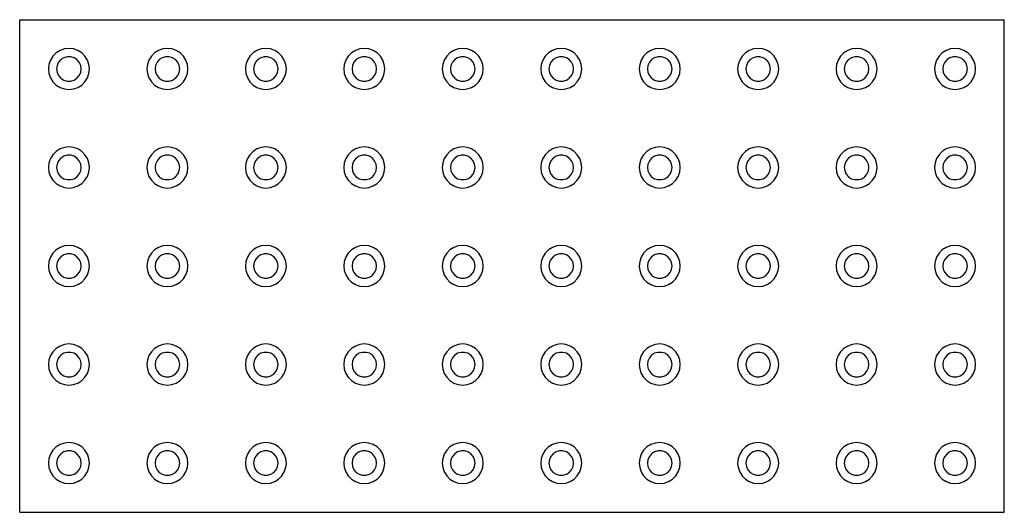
# Model space of a CAD drawing. Header units: millimetres. Extents: x -300 to 5400, y -185 to 185.
# Tile 1 of 3: x -300 to 300, y -150 to 150. Entities that reach past the tile are written whole.
import ezdxf

# ---------------------------------------------------------------- set-up
doc = ezdxf.new("R2010")
doc.units = ezdxf.units.MM
doc.layers.add('UST', color=7, linetype='Continuous')

msp = doc.modelspace()

# ---------------------------------------------------------------- linework, layer by layer
at = {"layer": 'UST'}
for points in [[(-300, -150), (-300, 150)], [(-300, 150), (300, 150)], [(300, -150), (300, 150)], [(-257.5, 120), (-257.81, 122.78), (-258.74, 125.42), (-260.23, 127.79), (-262.21, 129.77), (-264.58, 131.26), (-267.22, 132.19), (-270, 132.5), (-272.78, 132.19), (-275.42, 131.26), (-277.79, 129.77), (-279.77, 127.79), (-281.26, 125.42), (-282.19, 122.78), (-282.5, 120), (-282.19, 117.22), (-281.26, 114.58), (-279.77, 112.21), (-277.79, 110.23), (-275.42, 108.74), (-272.78, 107.81), (-270, 107.5), (-267.22, 107.81), (-264.58, 108.74), (-262.21, 110.23), (-260.23, 112.21), (-258.74, 114.58), (-257.81, 117.22), (-257.5, 120)], [(-197.5, 120), (-197.81, 122.78), (-198.74, 125.42), (-200.23, 127.79), (-202.21, 129.77), (-204.58, 131.26), (-207.22, 132.19), (-210, 132.5), (-212.78, 132.19), (-215.42, 131.26), (-217.79, 129.77), (-219.77, 127.79), (-221.26, 125.42), (-222.19, 122.78), (-222.5, 120), (-222.19, 117.22), (-221.26, 114.58), (-219.77, 112.21), (-217.79, 110.23), (-215.42, 108.74), (-212.78, 107.81), (-210, 107.5), (-207.22, 107.81), (-204.58, 108.74), (-202.21, 110.23), (-200.23, 112.21), (-198.74, 114.58), (-197.81, 117.22), (-197.5, 120)], [(-137.5, 120), (-137.81, 122.78), (-138.74, 125.42), (-140.23, 127.79), (-142.21, 129.77), (-144.58, 131.26), (-147.22, 132.19), (-150, 132.5), (-152.78, 132.19), (-155.42, 131.26), (-157.79, 129.77), (-159.77, 127.79), (-161.26, 125.42), (-162.19, 122.78), (-162.5, 120), (-162.19, 117.22), (-161.26, 114.58), (-159.77, 112.21), (-157.79, 110.23), (-155.42, 108.74), (-152.78, 107.81), (-150, 107.5), (-147.22, 107.81), (-144.58, 108.74), (-142.21, 110.23), (-140.23, 112.21), (-138.74, 114.58), (-137.81, 117.22), (-137.5, 120)], [(-77.5, 120), (-77.81, 122.78), (-78.74, 125.42), (-80.23, 127.79), (-82.21, 129.77), (-84.58, 131.26), (-87.22, 132.19), (-90, 132.5), (-92.78, 132.19), (-95.42, 131.26), (-97.79, 129.77), (-99.77, 127.79), (-101.26, 125.42), (-102.19, 122.78), (-102.5, 120), (-102.19, 117.22), (-101.26, 114.58), (-99.77, 112.21), (-97.79, 110.23), (-95.42, 108.74), (-92.78, 107.81), (-90, 107.5), (-87.22, 107.81), (-84.58, 108.74), (-82.21, 110.23), (-80.23, 112.21), (-78.74, 114.58), (-77.81, 117.22), (-77.5, 120)], [(-17.5, 120), (-17.81, 122.78), (-18.74, 125.42), (-20.23, 127.79), (-22.21, 129.77), (-24.58, 131.26), (-27.22, 132.19), (-30, 132.5), (-32.78, 132.19), (-35.42, 131.26), (-37.79, 129.77), (-39.77, 127.79), (-41.26, 125.42), (-42.19, 122.78), (-42.5, 120), (-42.19, 117.22), (-41.26, 114.58), (-39.77, 112.21), (-37.79, 110.23), (-35.42, 108.74), (-32.78, 107.81), (-30, 107.5), (-27.22, 107.81), (-24.58, 108.74), (-22.21, 110.23), (-20.23, 112.21), (-18.74, 114.58), (-17.81, 117.22), (-17.5, 120)], [(42.5, 120), (42.19, 122.78), (41.26, 125.42), (39.77, 127.79), (37.79, 129.77), (35.42, 131.26), (32.78, 132.19), (30, 132.5), (27.22, 132.19), (24.58, 131.26), (22.21, 129.77), (20.23, 127.79), (18.74, 125.42), (17.81, 122.78), (17.5, 120), (17.81, 117.22), (18.74, 114.58), (20.23, 112.21), (22.21, 110.23), (24.58, 108.74), (27.22, 107.81), (30, 107.5), (32.78, 107.81), (35.42, 108.74), (37.79, 110.23), (39.77, 112.21), (41.26, 114.58), (42.19, 117.22), (42.5, 120)], [(102.5, 120), (102.19, 122.78), (101.26, 125.42), (99.77, 127.79), (97.79, 129.77), (95.42, 131.26), (92.78, 132.19), (90, 132.5), (87.22, 132.19), (84.58, 131.26), (82.21, 129.77), (80.23, 127.79), (78.74, 125.42), (77.81, 122.78), (77.5, 120), (77.81, 117.22), (78.74, 114.58), (80.23, 112.21), (82.21, 110.23), (84.58, 108.74), (87.22, 107.81), (90, 107.5), (92.78, 107.81), (95.42, 108.74), (97.79, 110.23), (99.77, 112.21), (101.26, 114.58), (102.19, 117.22), (102.5, 120)], [(162.5, 120), (162.19, 122.78), (161.26, 125.42), (159.77, 127.79), (157.79, 129.77), (155.42, 131.26), (152.78, 132.19), (150, 132.5), (147.22, 132.19), (144.58, 131.26), (142.21, 129.77), (140.23, 127.79), (138.74, 125.42), (137.81, 122.78), (137.5, 120), (137.81, 117.22), (138.74, 114.58), (140.23, 112.21), (142.21, 110.23), (144.58, 108.74), (147.22, 107.81), (150, 107.5), (152.78, 107.81), (155.42, 108.74), (157.79, 110.23), (159.77, 112.21), (161.26, 114.58), (162.19, 117.22), (162.5, 120)], [(222.5, 120), (222.19, 122.78), (221.26, 125.42), (219.77, 127.79), (217.79, 129.77), (215.42, 131.26), (212.78, 132.19), (210, 132.5), (207.22, 132.19), (204.58, 131.26), (202.21, 129.77), (200.23, 127.79), (198.74, 125.42), (197.81, 122.78), (197.5, 120), (197.81, 117.22), (198.74, 114.58), (200.23, 112.21), (202.21, 110.23), (204.58, 108.74), (207.22, 107.81), (210, 107.5), (212.78, 107.81), (215.42, 108.74), (217.79, 110.23), (219.77, 112.21), (221.26, 114.58), (222.19, 117.22), (222.5, 120)], [(282.5, 120), (282.19, 122.78), (281.26, 125.42), (279.77, 127.79), (277.79, 129.77), (275.42, 131.26), (272.78, 132.19), (270, 132.5), (267.22, 132.19), (264.58, 131.26), (262.21, 129.77), (260.23, 127.79), (258.74, 125.42), (257.81, 122.78), (257.5, 120), (257.81, 117.22), (258.74, 114.58), (260.23, 112.21), (262.21, 110.23), (264.58, 108.74), (267.22, 107.81), (270, 107.5), (272.78, 107.81), (275.42, 108.74), (277.79, 110.23), (279.77, 112.21), (281.26, 114.58), (282.19, 117.22), (282.5, 120)], [(-262.5, 120), (-262.8, 122.11), (-263.69, 124.05), (-265.09, 125.67), (-266.88, 126.82), (-268.93, 127.42), (-271.07, 127.42), (-273.12, 126.82), (-274.91, 125.67), (-276.31, 124.05), (-277.2, 122.11), (-277.5, 120), (-277.2, 117.89), (-276.31, 115.95), (-274.91, 114.33), (-273.12, 113.18), (-271.07, 112.58), (-268.93, 112.58), (-266.88, 113.18), (-265.09, 114.33), (-263.69, 115.95), (-262.8, 117.89), (-262.5, 120)], [(-202.5, 120), (-202.8, 122.11), (-203.69, 124.05), (-205.09, 125.67), (-206.88, 126.82), (-208.93, 127.42), (-211.07, 127.42), (-213.12, 126.82), (-214.91, 125.67), (-216.31, 124.05), (-217.2, 122.11), (-217.5, 120), (-217.2, 117.89), (-216.31, 115.95), (-214.91, 114.33), (-213.12, 113.18), (-211.07, 112.58), (-208.93, 112.58), (-206.88, 113.18), (-205.09, 114.33), (-203.69, 115.95), (-202.8, 117.89), (-202.5, 120)], [(-142.5, 120), (-142.8, 122.11), (-143.69, 124.05), (-145.09, 125.67), (-146.88, 126.82), (-148.93, 127.42), (-151.07, 127.42), (-153.12, 126.82), (-154.91, 125.67), (-156.31, 124.05), (-157.2, 122.11), (-157.5, 120), (-157.2, 117.89), (-156.31, 115.95), (-154.91, 114.33), (-153.12, 113.18), (-151.07, 112.58), (-148.93, 112.58), (-146.88, 113.18), (-145.09, 114.33), (-143.69, 115.95), (-142.8, 117.89), (-142.5, 120)], [(-82.5, 120), (-82.8, 122.11), (-83.69, 124.05), (-85.09, 125.67), (-86.88, 126.82), (-88.93, 127.42), (-91.07, 127.42), (-93.12, 126.82), (-94.91, 125.67), (-96.31, 124.05), (-97.2, 122.11), (-97.5, 120), (-97.2, 117.89), (-96.31, 115.95), (-94.91, 114.33), (-93.12, 113.18), (-91.07, 112.58), (-88.93, 112.58), (-86.88, 113.18), (-85.09, 114.33), (-83.69, 115.95), (-82.8, 117.89), (-82.5, 120)], [(-22.5, 120), (-22.8, 122.11), (-23.69, 124.05), (-25.09, 125.67), (-26.88, 126.82), (-28.93, 127.42), (-31.07, 127.42), (-33.12, 126.82), (-34.91, 125.67), (-36.31, 124.05), (-37.2, 122.11), (-37.5, 120), (-37.2, 117.89), (-36.31, 115.95), (-34.91, 114.33), (-33.12, 113.18), (-31.07, 112.58), (-28.93, 112.58), (-26.88, 113.18), (-25.09, 114.33), (-23.69, 115.95), (-22.8, 117.89), (-22.5, 120)], [(37.5, 120), (37.2, 122.11), (36.31, 124.05), (34.91, 125.67), (33.12, 126.82), (31.07, 127.42), (28.93, 127.42), (26.88, 126.82), (25.09, 125.67), (23.69, 124.05), (22.8, 122.11), (22.5, 120), (22.8, 117.89), (23.69, 115.95), (25.09, 114.33), (26.88, 113.18), (28.93, 112.58), (31.07, 112.58), (33.12, 113.18), (34.91, 114.33), (36.31, 115.95), (37.2, 117.89), (37.5, 120)], [(97.5, 120), (97.2, 122.11), (96.31, 124.05), (94.91, 125.67), (93.12, 126.82), (91.07, 127.42), (88.93, 127.42), (86.88, 126.82), (85.09, 125.67), (83.69, 124.05), (82.8, 122.11), (82.5, 120), (82.8, 117.89), (83.69, 115.95), (85.09, 114.33), (86.88, 113.18), (88.93, 112.58), (91.07, 112.58), (93.12, 113.18), (94.91, 114.33), (96.31, 115.95), (97.2, 117.89), (97.5, 120)], [(157.5, 120), (157.2, 122.11), (156.31, 124.05), (154.91, 125.67), (153.12, 126.82), (151.07, 127.42), (148.93, 127.42), (146.88, 126.82), (145.09, 125.67), (143.69, 124.05), (142.8, 122.11), (142.5, 120), (142.8, 117.89), (143.69, 115.95), (145.09, 114.33), (146.88, 113.18), (148.93, 112.58), (151.07, 112.58), (153.12, 113.18), (154.91, 114.33), (156.31, 115.95), (157.2, 117.89), (157.5, 120)], [(217.5, 120), (217.2, 122.11), (216.31, 124.05), (214.91, 125.67), (213.12, 126.82), (211.07, 127.42), (208.93, 127.42), (206.88, 126.82), (205.09, 125.67), (203.69, 124.05), (202.8, 122.11), (202.5, 120), (202.8, 117.89), (203.69, 115.95), (205.09, 114.33), (206.88, 113.18), (208.93, 112.58), (211.07, 112.58), (213.12, 113.18), (214.91, 114.33), (216.31, 115.95), (217.2, 117.89), (217.5, 120)], [(277.5, 120), (277.2, 122.11), (276.31, 124.05), (274.91, 125.67), (273.12, 126.82), (271.07, 127.42), (268.93, 127.42), (266.88, 126.82), (265.09, 125.67), (263.69, 124.05), (262.8, 122.11), (262.5, 120), (262.8, 117.89), (263.69, 115.95), (265.09, 114.33), (266.88, 113.18), (268.93, 112.58), (271.07, 112.58), (273.12, 113.18), (274.91, 114.33), (276.31, 115.95), (277.2, 117.89), (277.5, 120)], [(-257.5, 60), (-257.81, 62.78), (-258.74, 65.42), (-260.23, 67.79), (-262.21, 69.77), (-264.58, 71.26), (-267.22, 72.19), (-270, 72.5), (-272.78, 72.19), (-275.42, 71.26), (-277.79, 69.77), (-279.77, 67.79), (-281.26, 65.42), (-282.19, 62.78), (-282.5, 60), (-282.19, 57.22), (-281.26, 54.58), (-279.77, 52.21), (-277.79, 50.23), (-275.42, 48.74), (-272.78, 47.81), (-270, 47.5), (-267.22, 47.81), (-264.58, 48.74), (-262.21, 50.23), (-260.23, 52.21), (-258.74, 54.58), (-257.81, 57.22), (-257.5, 60)], [(-197.5, 60), (-197.81, 62.78), (-198.74, 65.42), (-200.23, 67.79), (-202.21, 69.77), (-204.58, 71.26), (-207.22, 72.19), (-210, 72.5), (-212.78, 72.19), (-215.42, 71.26), (-217.79, 69.77), (-219.77, 67.79), (-221.26, 65.42), (-222.19, 62.78), (-222.5, 60), (-222.19, 57.22), (-221.26, 54.58), (-219.77, 52.21), (-217.79, 50.23), (-215.42, 48.74), (-212.78, 47.81), (-210, 47.5), (-207.22, 47.81), (-204.58, 48.74), (-202.21, 50.23), (-200.23, 52.21), (-198.74, 54.58), (-197.81, 57.22), (-197.5, 60)], [(-137.5, 60), (-137.81, 62.78), (-138.74, 65.42), (-140.23, 67.79), (-142.21, 69.77), (-144.58, 71.26), (-147.22, 72.19), (-150, 72.5), (-152.78, 72.19), (-155.42, 71.26), (-157.79, 69.77), (-159.77, 67.79), (-161.26, 65.42), (-162.19, 62.78), (-162.5, 60), (-162.19, 57.22), (-161.26, 54.58), (-159.77, 52.21), (-157.79, 50.23), (-155.42, 48.74), (-152.78, 47.81), (-150, 47.5), (-147.22, 47.81), (-144.58, 48.74), (-142.21, 50.23), (-140.23, 52.21), (-138.74, 54.58), (-137.81, 57.22), (-137.5, 60)], [(-77.5, 60), (-77.81, 62.78), (-78.74, 65.42), (-80.23, 67.79), (-82.21, 69.77), (-84.58, 71.26), (-87.22, 72.19), (-90, 72.5), (-92.78, 72.19), (-95.42, 71.26), (-97.79, 69.77), (-99.77, 67.79), (-101.26, 65.42), (-102.19, 62.78), (-102.5, 60), (-102.19, 57.22), (-101.26, 54.58), (-99.77, 52.21), (-97.79, 50.23), (-95.42, 48.74), (-92.78, 47.81), (-90, 47.5), (-87.22, 47.81), (-84.58, 48.74), (-82.21, 50.23), (-80.23, 52.21), (-78.74, 54.58), (-77.81, 57.22), (-77.5, 60)], [(-17.5, 60), (-17.81, 62.78), (-18.74, 65.42), (-20.23, 67.79), (-22.21, 69.77), (-24.58, 71.26), (-27.22, 72.19), (-30, 72.5), (-32.78, 72.19), (-35.42, 71.26), (-37.79, 69.77), (-39.77, 67.79), (-41.26, 65.42), (-42.19, 62.78), (-42.5, 60), (-42.19, 57.22), (-41.26, 54.58), (-39.77, 52.21), (-37.79, 50.23), (-35.42, 48.74), (-32.78, 47.81), (-30, 47.5), (-27.22, 47.81), (-24.58, 48.74), (-22.21, 50.23), (-20.23, 52.21), (-18.74, 54.58), (-17.81, 57.22), (-17.5, 60)], [(42.5, 60), (42.19, 62.78), (41.26, 65.42), (39.77, 67.79), (37.79, 69.77), (35.42, 71.26), (32.78, 72.19), (30, 72.5), (27.22, 72.19), (24.58, 71.26), (22.21, 69.77), (20.23, 67.79), (18.74, 65.42), (17.81, 62.78), (17.5, 60), (17.81, 57.22), (18.74, 54.58), (20.23, 52.21), (22.21, 50.23), (24.58, 48.74), (27.22, 47.81), (30, 47.5), (32.78, 47.81), (35.42, 48.74), (37.79, 50.23), (39.77, 52.21), (41.26, 54.58), (42.19, 57.22), (42.5, 60)], [(102.5, 60), (102.19, 62.78), (101.26, 65.42), (99.77, 67.79), (97.79, 69.77), (95.42, 71.26), (92.78, 72.19), (90, 72.5), (87.22, 72.19), (84.58, 71.26), (82.21, 69.77), (80.23, 67.79), (78.74, 65.42), (77.81, 62.78), (77.5, 60), (77.81, 57.22), (78.74, 54.58), (80.23, 52.21), (82.21, 50.23), (84.58, 48.74), (87.22, 47.81), (90, 47.5), (92.78, 47.81), (95.42, 48.74), (97.79, 50.23), (99.77, 52.21), (101.26, 54.58), (102.19, 57.22), (102.5, 60)], [(162.5, 60), (162.19, 62.78), (161.26, 65.42), (159.77, 67.79), (157.79, 69.77), (155.42, 71.26), (152.78, 72.19), (150, 72.5), (147.22, 72.19), (144.58, 71.26), (142.21, 69.77), (140.23, 67.79), (138.74, 65.42), (137.81, 62.78), (137.5, 60), (137.81, 57.22), (138.74, 54.58), (140.23, 52.21), (142.21, 50.23), (144.58, 48.74), (147.22, 47.81), (150, 47.5), (152.78, 47.81), (155.42, 48.74), (157.79, 50.23), (159.77, 52.21), (161.26, 54.58), (162.19, 57.22), (162.5, 60)], [(222.5, 60), (222.19, 62.78), (221.26, 65.42), (219.77, 67.79), (217.79, 69.77), (215.42, 71.26), (212.78, 72.19), (210, 72.5), (207.22, 72.19), (204.58, 71.26), (202.21, 69.77), (200.23, 67.79), (198.74, 65.42), (197.81, 62.78), (197.5, 60), (197.81, 57.22), (198.74, 54.58), (200.23, 52.21), (202.21, 50.23), (204.58, 48.74), (207.22, 47.81), (210, 47.5), (212.78, 47.81), (215.42, 48.74), (217.79, 50.23), (219.77, 52.21), (221.26, 54.58), (222.19, 57.22), (222.5, 60)], [(282.5, 60), (282.19, 62.78), (281.26, 65.42), (279.77, 67.79), (277.79, 69.77), (275.42, 71.26), (272.78, 72.19), (270, 72.5), (267.22, 72.19), (264.58, 71.26), (262.21, 69.77), (260.23, 67.79), (258.74, 65.42), (257.81, 62.78), (257.5, 60), (257.81, 57.22), (258.74, 54.58), (260.23, 52.21), (262.21, 50.23), (264.58, 48.74), (267.22, 47.81), (270, 47.5), (272.78, 47.81), (275.42, 48.74), (277.79, 50.23), (279.77, 52.21), (281.26, 54.58), (282.19, 57.22), (282.5, 60)], [(-262.5, 60), (-262.8, 62.11), (-263.69, 64.05), (-265.09, 65.67), (-266.88, 66.82), (-268.93, 67.42), (-271.07, 67.42), (-273.12, 66.82), (-274.91, 65.67), (-276.31, 64.05), (-277.2, 62.11), (-277.5, 60), (-277.2, 57.89), (-276.31, 55.95), (-274.91, 54.33), (-273.12, 53.18), (-271.07, 52.58), (-268.93, 52.58), (-266.88, 53.18), (-265.09, 54.33), (-263.69, 55.95), (-262.8, 57.89), (-262.5, 60)], [(-202.5, 60), (-202.8, 62.11), (-203.69, 64.05), (-205.09, 65.67), (-206.88, 66.82), (-208.93, 67.42), (-211.07, 67.42), (-213.12, 66.82), (-214.91, 65.67), (-216.31, 64.05), (-217.2, 62.11), (-217.5, 60), (-217.2, 57.89), (-216.31, 55.95), (-214.91, 54.33), (-213.12, 53.18), (-211.07, 52.58), (-208.93, 52.58), (-206.88, 53.18), (-205.09, 54.33), (-203.69, 55.95), (-202.8, 57.89), (-202.5, 60)], [(-142.5, 60), (-142.8, 62.11), (-143.69, 64.05), (-145.09, 65.67), (-146.88, 66.82), (-148.93, 67.42), (-151.07, 67.42), (-153.12, 66.82), (-154.91, 65.67), (-156.31, 64.05), (-157.2, 62.11), (-157.5, 60), (-157.2, 57.89), (-156.31, 55.95), (-154.91, 54.33), (-153.12, 53.18), (-151.07, 52.58), (-148.93, 52.58), (-146.88, 53.18), (-145.09, 54.33), (-143.69, 55.95), (-142.8, 57.89), (-142.5, 60)], [(-82.5, 60), (-82.8, 62.11), (-83.69, 64.05), (-85.09, 65.67), (-86.88, 66.82), (-88.93, 67.42), (-91.07, 67.42), (-93.12, 66.82), (-94.91, 65.67), (-96.31, 64.05), (-97.2, 62.11), (-97.5, 60), (-97.2, 57.89), (-96.31, 55.95), (-94.91, 54.33), (-93.12, 53.18), (-91.07, 52.58), (-88.93, 52.58), (-86.88, 53.18), (-85.09, 54.33), (-83.69, 55.95), (-82.8, 57.89), (-82.5, 60)], [(-22.5, 60), (-22.8, 62.11), (-23.69, 64.05), (-25.09, 65.67), (-26.88, 66.82), (-28.93, 67.42), (-31.07, 67.42), (-33.12, 66.82), (-34.91, 65.67), (-36.31, 64.05), (-37.2, 62.11), (-37.5, 60), (-37.2, 57.89), (-36.31, 55.95), (-34.91, 54.33), (-33.12, 53.18), (-31.07, 52.58), (-28.93, 52.58), (-26.88, 53.18), (-25.09, 54.33), (-23.69, 55.95), (-22.8, 57.89), (-22.5, 60)], [(37.5, 60), (37.2, 62.11), (36.31, 64.05), (34.91, 65.67), (33.12, 66.82), (31.07, 67.42), (28.93, 67.42), (26.88, 66.82), (25.09, 65.67), (23.69, 64.05), (22.8, 62.11), (22.5, 60), (22.8, 57.89), (23.69, 55.95), (25.09, 54.33), (26.88, 53.18), (28.93, 52.58), (31.07, 52.58), (33.12, 53.18), (34.91, 54.33), (36.31, 55.95), (37.2, 57.89), (37.5, 60)], [(97.5, 60), (97.2, 62.11), (96.31, 64.05), (94.91, 65.67), (93.12, 66.82), (91.07, 67.42), (88.93, 67.42), (86.88, 66.82), (85.09, 65.67), (83.69, 64.05), (82.8, 62.11), (82.5, 60), (82.8, 57.89), (83.69, 55.95), (85.09, 54.33), (86.88, 53.18), (88.93, 52.58), (91.07, 52.58), (93.12, 53.18), (94.91, 54.33), (96.31, 55.95), (97.2, 57.89), (97.5, 60)], [(157.5, 60), (157.2, 62.11), (156.31, 64.05), (154.91, 65.67), (153.12, 66.82), (151.07, 67.42), (148.93, 67.42), (146.88, 66.82), (145.09, 65.67), (143.69, 64.05), (142.8, 62.11), (142.5, 60), (142.8, 57.89), (143.69, 55.95), (145.09, 54.33), (146.88, 53.18), (148.93, 52.58), (151.07, 52.58), (153.12, 53.18), (154.91, 54.33), (156.31, 55.95), (157.2, 57.89), (157.5, 60)], [(217.5, 60), (217.2, 62.11), (216.31, 64.05), (214.91, 65.67), (213.12, 66.82), (211.07, 67.42), (208.93, 67.42), (206.88, 66.82), (205.09, 65.67), (203.69, 64.05), (202.8, 62.11), (202.5, 60), (202.8, 57.89), (203.69, 55.95), (205.09, 54.33), (206.88, 53.18), (208.93, 52.58), (211.07, 52.58), (213.12, 53.18), (214.91, 54.33), (216.31, 55.95), (217.2, 57.89), (217.5, 60)], [(277.5, 60), (277.2, 62.11), (276.31, 64.05), (274.91, 65.67), (273.12, 66.82), (271.07, 67.42), (268.93, 67.42), (266.88, 66.82), (265.09, 65.67), (263.69, 64.05), (262.8, 62.11), (262.5, 60), (262.8, 57.89), (263.69, 55.95), (265.09, 54.33), (266.88, 53.18), (268.93, 52.58), (271.07, 52.58), (273.12, 53.18), (274.91, 54.33), (276.31, 55.95), (277.2, 57.89), (277.5, 60)], [(-257.5, 0), (-257.81, 2.78), (-258.74, 5.42), (-260.23, 7.79), (-262.21, 9.77), (-264.58, 11.26), (-267.22, 12.19), (-270, 12.5), (-272.78, 12.19), (-275.42, 11.26), (-277.79, 9.77), (-279.77, 7.79), (-281.26, 5.42), (-282.19, 2.78), (-282.5, 0), (-282.19, -2.78), (-281.26, -5.42), (-279.77, -7.79), (-277.79, -9.77), (-275.42, -11.26), (-272.78, -12.19), (-270, -12.5), (-267.22, -12.19), (-264.58, -11.26), (-262.21, -9.77), (-260.23, -7.79), (-258.74, -5.42), (-257.81, -2.78), (-257.5, 0)], [(-197.5, 0), (-197.81, 2.78), (-198.74, 5.42), (-200.23, 7.79), (-202.21, 9.77), (-204.58, 11.26), (-207.22, 12.19), (-210, 12.5), (-212.78, 12.19), (-215.42, 11.26), (-217.79, 9.77), (-219.77, 7.79), (-221.26, 5.42), (-222.19, 2.78), (-222.5, 0), (-222.19, -2.78), (-221.26, -5.42), (-219.77, -7.79), (-217.79, -9.77), (-215.42, -11.26), (-212.78, -12.19), (-210, -12.5), (-207.22, -12.19), (-204.58, -11.26), (-202.21, -9.77), (-200.23, -7.79), (-198.74, -5.42), (-197.81, -2.78), (-197.5, 0)], [(-137.5, 0), (-137.81, 2.78), (-138.74, 5.42), (-140.23, 7.79), (-142.21, 9.77), (-144.58, 11.26), (-147.22, 12.19), (-150, 12.5), (-152.78, 12.19), (-155.42, 11.26), (-157.79, 9.77), (-159.77, 7.79), (-161.26, 5.42), (-162.19, 2.78), (-162.5, 0), (-162.19, -2.78), (-161.26, -5.42), (-159.77, -7.79), (-157.79, -9.77), (-155.42, -11.26), (-152.78, -12.19), (-150, -12.5), (-147.22, -12.19), (-144.58, -11.26), (-142.21, -9.77), (-140.23, -7.79), (-138.74, -5.42), (-137.81, -2.78), (-137.5, 0)], [(-77.5, 0), (-77.81, 2.78), (-78.74, 5.42), (-80.23, 7.79), (-82.21, 9.77), (-84.58, 11.26), (-87.22, 12.19), (-90, 12.5), (-92.78, 12.19), (-95.42, 11.26), (-97.79, 9.77), (-99.77, 7.79), (-101.26, 5.42), (-102.19, 2.78), (-102.5, 0), (-102.19, -2.78), (-101.26, -5.42), (-99.77, -7.79), (-97.79, -9.77), (-95.42, -11.26), (-92.78, -12.19), (-90, -12.5), (-87.22, -12.19), (-84.58, -11.26), (-82.21, -9.77), (-80.23, -7.79), (-78.74, -5.42), (-77.81, -2.78), (-77.5, 0)], [(-17.5, 0), (-17.81, 2.78), (-18.74, 5.42), (-20.23, 7.79), (-22.21, 9.77), (-24.58, 11.26), (-27.22, 12.19), (-30, 12.5), (-32.78, 12.19), (-35.42, 11.26), (-37.79, 9.77), (-39.77, 7.79), (-41.26, 5.42), (-42.19, 2.78), (-42.5, 0), (-42.19, -2.78), (-41.26, -5.42), (-39.77, -7.79), (-37.79, -9.77), (-35.42, -11.26), (-32.78, -12.19), (-30, -12.5), (-27.22, -12.19), (-24.58, -11.26), (-22.21, -9.77), (-20.23, -7.79), (-18.74, -5.42), (-17.81, -2.78), (-17.5, 0)], [(42.5, 0), (42.19, 2.78), (41.26, 5.42), (39.77, 7.79), (37.79, 9.77), (35.42, 11.26), (32.78, 12.19), (30, 12.5), (27.22, 12.19), (24.58, 11.26), (22.21, 9.77), (20.23, 7.79), (18.74, 5.42), (17.81, 2.78), (17.5, 0), (17.81, -2.78), (18.74, -5.42), (20.23, -7.79), (22.21, -9.77), (24.58, -11.26), (27.22, -12.19), (30, -12.5), (32.78, -12.19), (35.42, -11.26), (37.79, -9.77), (39.77, -7.79), (41.26, -5.42), (42.19, -2.78), (42.5, 0)], [(102.5, 0), (102.19, 2.78), (101.26, 5.42), (99.77, 7.79), (97.79, 9.77), (95.42, 11.26), (92.78, 12.19), (90, 12.5), (87.22, 12.19), (84.58, 11.26), (82.21, 9.77), (80.23, 7.79), (78.74, 5.42), (77.81, 2.78), (77.5, 0), (77.81, -2.78), (78.74, -5.42), (80.23, -7.79), (82.21, -9.77), (84.58, -11.26), (87.22, -12.19), (90, -12.5), (92.78, -12.19), (95.42, -11.26), (97.79, -9.77), (99.77, -7.79), (101.26, -5.42), (102.19, -2.78), (102.5, 0)], [(162.5, 0), (162.19, 2.78), (161.26, 5.42), (159.77, 7.79), (157.79, 9.77), (155.42, 11.26), (152.78, 12.19), (150, 12.5), (147.22, 12.19), (144.58, 11.26), (142.21, 9.77), (140.23, 7.79), (138.74, 5.42), (137.81, 2.78), (137.5, 0), (137.81, -2.78), (138.74, -5.42), (140.23, -7.79), (142.21, -9.77), (144.58, -11.26), (147.22, -12.19), (150, -12.5), (152.78, -12.19), (155.42, -11.26), (157.79, -9.77), (159.77, -7.79), (161.26, -5.42), (162.19, -2.78), (162.5, 0)], [(222.5, 0), (222.19, 2.78), (221.26, 5.42), (219.77, 7.79), (217.79, 9.77), (215.42, 11.26), (212.78, 12.19), (210, 12.5), (207.22, 12.19), (204.58, 11.26), (202.21, 9.77), (200.23, 7.79), (198.74, 5.42), (197.81, 2.78), (197.5, 0), (197.81, -2.78), (198.74, -5.42), (200.23, -7.79), (202.21, -9.77), (204.58, -11.26), (207.22, -12.19), (210, -12.5), (212.78, -12.19), (215.42, -11.26), (217.79, -9.77), (219.77, -7.79), (221.26, -5.42), (222.19, -2.78), (222.5, 0)], [(282.5, 0), (282.19, 2.78), (281.26, 5.42), (279.77, 7.79), (277.79, 9.77), (275.42, 11.26), (272.78, 12.19), (270, 12.5), (267.22, 12.19), (264.58, 11.26), (262.21, 9.77), (260.23, 7.79), (258.74, 5.42), (257.81, 2.78), (257.5, 0), (257.81, -2.78), (258.74, -5.42), (260.23, -7.79), (262.21, -9.77), (264.58, -11.26), (267.22, -12.19), (270, -12.5), (272.78, -12.19), (275.42, -11.26), (277.79, -9.77), (279.77, -7.79), (281.26, -5.42), (282.19, -2.78), (282.5, 0)], [(-262.5, 0), (-262.8, 2.11), (-263.69, 4.05), (-265.09, 5.67), (-266.88, 6.82), (-268.93, 7.42), (-271.07, 7.42), (-273.12, 6.82), (-274.91, 5.67), (-276.31, 4.05), (-277.2, 2.11), (-277.5, 0), (-277.2, -2.11), (-276.31, -4.05), (-274.91, -5.67), (-273.12, -6.82), (-271.07, -7.42), (-268.93, -7.42), (-266.88, -6.82), (-265.09, -5.67), (-263.69, -4.05), (-262.8, -2.11), (-262.5, 0)], [(-202.5, 0), (-202.8, 2.11), (-203.69, 4.05), (-205.09, 5.67), (-206.88, 6.82), (-208.93, 7.42), (-211.07, 7.42), (-213.12, 6.82), (-214.91, 5.67), (-216.31, 4.05), (-217.2, 2.11), (-217.5, 0), (-217.2, -2.11), (-216.31, -4.05), (-214.91, -5.67), (-213.12, -6.82), (-211.07, -7.42), (-208.93, -7.42), (-206.88, -6.82), (-205.09, -5.67), (-203.69, -4.05), (-202.8, -2.11), (-202.5, 0)], [(-142.5, 0), (-142.8, 2.11), (-143.69, 4.05), (-145.09, 5.67), (-146.88, 6.82), (-148.93, 7.42), (-151.07, 7.42), (-153.12, 6.82), (-154.91, 5.67), (-156.31, 4.05), (-157.2, 2.11), (-157.5, 0), (-157.2, -2.11), (-156.31, -4.05), (-154.91, -5.67), (-153.12, -6.82), (-151.07, -7.42), (-148.93, -7.42), (-146.88, -6.82), (-145.09, -5.67), (-143.69, -4.05), (-142.8, -2.11), (-142.5, 0)], [(-82.5, 0), (-82.8, 2.11), (-83.69, 4.05), (-85.09, 5.67), (-86.88, 6.82), (-88.93, 7.42), (-91.07, 7.42), (-93.12, 6.82), (-94.91, 5.67), (-96.31, 4.05), (-97.2, 2.11), (-97.5, 0), (-97.2, -2.11), (-96.31, -4.05), (-94.91, -5.67), (-93.12, -6.82), (-91.07, -7.42), (-88.93, -7.42), (-86.88, -6.82), (-85.09, -5.67), (-83.69, -4.05), (-82.8, -2.11), (-82.5, 0)], [(-22.5, 0), (-22.8, 2.11), (-23.69, 4.05), (-25.09, 5.67), (-26.88, 6.82), (-28.93, 7.42), (-31.07, 7.42), (-33.12, 6.82), (-34.91, 5.67), (-36.31, 4.05), (-37.2, 2.11), (-37.5, 0), (-37.2, -2.11), (-36.31, -4.05), (-34.91, -5.67), (-33.12, -6.82), (-31.07, -7.42), (-28.93, -7.42), (-26.88, -6.82), (-25.09, -5.67), (-23.69, -4.05), (-22.8, -2.11), (-22.5, 0)], [(37.5, 0), (37.2, 2.11), (36.31, 4.05), (34.91, 5.67), (33.12, 6.82), (31.07, 7.42), (28.93, 7.42), (26.88, 6.82), (25.09, 5.67), (23.69, 4.05), (22.8, 2.11), (22.5, 0), (22.8, -2.11), (23.69, -4.05), (25.09, -5.67), (26.88, -6.82), (28.93, -7.42), (31.07, -7.42), (33.12, -6.82), (34.91, -5.67), (36.31, -4.05), (37.2, -2.11), (37.5, 0)], [(97.5, 0), (97.2, 2.11), (96.31, 4.05), (94.91, 5.67), (93.12, 6.82), (91.07, 7.42), (88.93, 7.42), (86.88, 6.82), (85.09, 5.67), (83.69, 4.05), (82.8, 2.11), (82.5, 0), (82.8, -2.11), (83.69, -4.05), (85.09, -5.67), (86.88, -6.82), (88.93, -7.42), (91.07, -7.42), (93.12, -6.82), (94.91, -5.67), (96.31, -4.05), (97.2, -2.11), (97.5, 0)], [(157.5, 0), (157.2, 2.11), (156.31, 4.05), (154.91, 5.67), (153.12, 6.82), (151.07, 7.42), (148.93, 7.42), (146.88, 6.82), (145.09, 5.67), (143.69, 4.05), (142.8, 2.11), (142.5, 0), (142.8, -2.11), (143.69, -4.05), (145.09, -5.67), (146.88, -6.82), (148.93, -7.42), (151.07, -7.42), (153.12, -6.82), (154.91, -5.67), (156.31, -4.05), (157.2, -2.11), (157.5, 0)], [(217.5, 0), (217.2, 2.11), (216.31, 4.05), (214.91, 5.67), (213.12, 6.82), (211.07, 7.42), (208.93, 7.42), (206.88, 6.82), (205.09, 5.67), (203.69, 4.05), (202.8, 2.11), (202.5, 0), (202.8, -2.11), (203.69, -4.05), (205.09, -5.67), (206.88, -6.82), (208.93, -7.42), (211.07, -7.42), (213.12, -6.82), (214.91, -5.67), (216.31, -4.05), (217.2, -2.11), (217.5, 0)], [(277.5, 0), (277.2, 2.11), (276.31, 4.05), (274.91, 5.67), (273.12, 6.82), (271.07, 7.42), (268.93, 7.42), (266.88, 6.82), (265.09, 5.67), (263.69, 4.05), (262.8, 2.11), (262.5, 0), (262.8, -2.11), (263.69, -4.05), (265.09, -5.67), (266.88, -6.82), (268.93, -7.42), (271.07, -7.42), (273.12, -6.82), (274.91, -5.67), (276.31, -4.05), (277.2, -2.11), (277.5, 0)], [(-257.5, -60), (-257.81, -57.22), (-258.74, -54.58), (-260.23, -52.21), (-262.21, -50.23), (-264.58, -48.74), (-267.22, -47.81), (-270, -47.5), (-272.78, -47.81), (-275.42, -48.74), (-277.79, -50.23), (-279.77, -52.21), (-281.26, -54.58), (-282.19, -57.22), (-282.5, -60), (-282.19, -62.78), (-281.26, -65.42), (-279.77, -67.79), (-277.79, -69.77), (-275.42, -71.26), (-272.78, -72.19), (-270, -72.5), (-267.22, -72.19), (-264.58, -71.26), (-262.21, -69.77), (-260.23, -67.79), (-258.74, -65.42), (-257.81, -62.78), (-257.5, -60)], [(-197.5, -60), (-197.81, -57.22), (-198.74, -54.58), (-200.23, -52.21), (-202.21, -50.23), (-204.58, -48.74), (-207.22, -47.81), (-210, -47.5), (-212.78, -47.81), (-215.42, -48.74), (-217.79, -50.23), (-219.77, -52.21), (-221.26, -54.58), (-222.19, -57.22), (-222.5, -60), (-222.19, -62.78), (-221.26, -65.42), (-219.77, -67.79), (-217.79, -69.77), (-215.42, -71.26), (-212.78, -72.19), (-210, -72.5), (-207.22, -72.19), (-204.58, -71.26), (-202.21, -69.77), (-200.23, -67.79), (-198.74, -65.42), (-197.81, -62.78), (-197.5, -60)], [(-137.5, -60), (-137.81, -57.22), (-138.74, -54.58), (-140.23, -52.21), (-142.21, -50.23), (-144.58, -48.74), (-147.22, -47.81), (-150, -47.5), (-152.78, -47.81), (-155.42, -48.74), (-157.79, -50.23), (-159.77, -52.21), (-161.26, -54.58), (-162.19, -57.22), (-162.5, -60), (-162.19, -62.78), (-161.26, -65.42), (-159.77, -67.79), (-157.79, -69.77), (-155.42, -71.26), (-152.78, -72.19), (-150, -72.5), (-147.22, -72.19), (-144.58, -71.26), (-142.21, -69.77), (-140.23, -67.79), (-138.74, -65.42), (-137.81, -62.78), (-137.5, -60)], [(-77.5, -60), (-77.81, -57.22), (-78.74, -54.58), (-80.23, -52.21), (-82.21, -50.23), (-84.58, -48.74), (-87.22, -47.81), (-90, -47.5), (-92.78, -47.81), (-95.42, -48.74), (-97.79, -50.23), (-99.77, -52.21), (-101.26, -54.58), (-102.19, -57.22), (-102.5, -60), (-102.19, -62.78), (-101.26, -65.42), (-99.77, -67.79), (-97.79, -69.77), (-95.42, -71.26), (-92.78, -72.19), (-90, -72.5), (-87.22, -72.19), (-84.58, -71.26), (-82.21, -69.77), (-80.23, -67.79), (-78.74, -65.42), (-77.81, -62.78), (-77.5, -60)], [(-17.5, -60), (-17.81, -57.22), (-18.74, -54.58), (-20.23, -52.21), (-22.21, -50.23), (-24.58, -48.74), (-27.22, -47.81), (-30, -47.5), (-32.78, -47.81), (-35.42, -48.74), (-37.79, -50.23), (-39.77, -52.21), (-41.26, -54.58), (-42.19, -57.22), (-42.5, -60), (-42.19, -62.78), (-41.26, -65.42), (-39.77, -67.79), (-37.79, -69.77), (-35.42, -71.26), (-32.78, -72.19), (-30, -72.5), (-27.22, -72.19), (-24.58, -71.26), (-22.21, -69.77), (-20.23, -67.79), (-18.74, -65.42), (-17.81, -62.78), (-17.5, -60)], [(42.5, -60), (42.19, -57.22), (41.26, -54.58), (39.77, -52.21), (37.79, -50.23), (35.42, -48.74), (32.78, -47.81), (30, -47.5), (27.22, -47.81), (24.58, -48.74), (22.21, -50.23), (20.23, -52.21), (18.74, -54.58), (17.81, -57.22), (17.5, -60), (17.81, -62.78), (18.74, -65.42), (20.23, -67.79), (22.21, -69.77), (24.58, -71.26), (27.22, -72.19), (30, -72.5), (32.78, -72.19), (35.42, -71.26), (37.79, -69.77), (39.77, -67.79), (41.26, -65.42), (42.19, -62.78), (42.5, -60)], [(102.5, -60), (102.19, -57.22), (101.26, -54.58), (99.77, -52.21), (97.79, -50.23), (95.42, -48.74), (92.78, -47.81), (90, -47.5), (87.22, -47.81), (84.58, -48.74), (82.21, -50.23), (80.23, -52.21), (78.74, -54.58), (77.81, -57.22), (77.5, -60), (77.81, -62.78), (78.74, -65.42), (80.23, -67.79), (82.21, -69.77), (84.58, -71.26), (87.22, -72.19), (90, -72.5), (92.78, -72.19), (95.42, -71.26), (97.79, -69.77), (99.77, -67.79), (101.26, -65.42), (102.19, -62.78), (102.5, -60)], [(162.5, -60), (162.19, -57.22), (161.26, -54.58), (159.77, -52.21), (157.79, -50.23), (155.42, -48.74), (152.78, -47.81), (150, -47.5), (147.22, -47.81), (144.58, -48.74), (142.21, -50.23), (140.23, -52.21), (138.74, -54.58), (137.81, -57.22), (137.5, -60), (137.81, -62.78), (138.74, -65.42), (140.23, -67.79), (142.21, -69.77), (144.58, -71.26), (147.22, -72.19), (150, -72.5), (152.78, -72.19), (155.42, -71.26), (157.79, -69.77), (159.77, -67.79), (161.26, -65.42), (162.19, -62.78), (162.5, -60)], [(222.5, -60), (222.19, -57.22), (221.26, -54.58), (219.77, -52.21), (217.79, -50.23), (215.42, -48.74), (212.78, -47.81), (210, -47.5), (207.22, -47.81), (204.58, -48.74), (202.21, -50.23), (200.23, -52.21), (198.74, -54.58), (197.81, -57.22), (197.5, -60), (197.81, -62.78), (198.74, -65.42), (200.23, -67.79), (202.21, -69.77), (204.58, -71.26), (207.22, -72.19), (210, -72.5), (212.78, -72.19), (215.42, -71.26), (217.79, -69.77), (219.77, -67.79), (221.26, -65.42), (222.19, -62.78), (222.5, -60)], [(282.5, -60), (282.19, -57.22), (281.26, -54.58), (279.77, -52.21), (277.79, -50.23), (275.42, -48.74), (272.78, -47.81), (270, -47.5), (267.22, -47.81), (264.58, -48.74), (262.21, -50.23), (260.23, -52.21), (258.74, -54.58), (257.81, -57.22), (257.5, -60), (257.81, -62.78), (258.74, -65.42), (260.23, -67.79), (262.21, -69.77), (264.58, -71.26), (267.22, -72.19), (270, -72.5), (272.78, -72.19), (275.42, -71.26), (277.79, -69.77), (279.77, -67.79), (281.26, -65.42), (282.19, -62.78), (282.5, -60)], [(-262.5, -60), (-262.8, -57.89), (-263.69, -55.95), (-265.09, -54.33), (-266.88, -53.18), (-268.93, -52.58), (-271.07, -52.58), (-273.12, -53.18), (-274.91, -54.33), (-276.31, -55.95), (-277.2, -57.89), (-277.5, -60), (-277.2, -62.11), (-276.31, -64.05), (-274.91, -65.67), (-273.12, -66.82), (-271.07, -67.42), (-268.93, -67.42), (-266.88, -66.82), (-265.09, -65.67), (-263.69, -64.05), (-262.8, -62.11), (-262.5, -60)], [(-202.5, -60), (-202.8, -57.89), (-203.69, -55.95), (-205.09, -54.33), (-206.88, -53.18), (-208.93, -52.58), (-211.07, -52.58), (-213.12, -53.18), (-214.91, -54.33), (-216.31, -55.95), (-217.2, -57.89), (-217.5, -60), (-217.2, -62.11), (-216.31, -64.05), (-214.91, -65.67), (-213.12, -66.82), (-211.07, -67.42), (-208.93, -67.42), (-206.88, -66.82), (-205.09, -65.67), (-203.69, -64.05), (-202.8, -62.11), (-202.5, -60)], [(-142.5, -60), (-142.8, -57.89), (-143.69, -55.95), (-145.09, -54.33), (-146.88, -53.18), (-148.93, -52.58), (-151.07, -52.58), (-153.12, -53.18), (-154.91, -54.33), (-156.31, -55.95), (-157.2, -57.89), (-157.5, -60), (-157.2, -62.11), (-156.31, -64.05), (-154.91, -65.67), (-153.12, -66.82), (-151.07, -67.42), (-148.93, -67.42), (-146.88, -66.82), (-145.09, -65.67), (-143.69, -64.05), (-142.8, -62.11), (-142.5, -60)], [(-82.5, -60), (-82.8, -57.89), (-83.69, -55.95), (-85.09, -54.33), (-86.88, -53.18), (-88.93, -52.58), (-91.07, -52.58), (-93.12, -53.18), (-94.91, -54.33), (-96.31, -55.95), (-97.2, -57.89), (-97.5, -60), (-97.2, -62.11), (-96.31, -64.05), (-94.91, -65.67), (-93.12, -66.82), (-91.07, -67.42), (-88.93, -67.42), (-86.88, -66.82), (-85.09, -65.67), (-83.69, -64.05), (-82.8, -62.11), (-82.5, -60)], [(-22.5, -60), (-22.8, -57.89), (-23.69, -55.95), (-25.09, -54.33), (-26.88, -53.18), (-28.93, -52.58), (-31.07, -52.58), (-33.12, -53.18), (-34.91, -54.33), (-36.31, -55.95), (-37.2, -57.89), (-37.5, -60), (-37.2, -62.11), (-36.31, -64.05), (-34.91, -65.67), (-33.12, -66.82), (-31.07, -67.42), (-28.93, -67.42), (-26.88, -66.82), (-25.09, -65.67), (-23.69, -64.05), (-22.8, -62.11), (-22.5, -60)], [(37.5, -60), (37.2, -57.89), (36.31, -55.95), (34.91, -54.33), (33.12, -53.18), (31.07, -52.58), (28.93, -52.58), (26.88, -53.18), (25.09, -54.33), (23.69, -55.95), (22.8, -57.89), (22.5, -60), (22.8, -62.11), (23.69, -64.05), (25.09, -65.67), (26.88, -66.82), (28.93, -67.42), (31.07, -67.42), (33.12, -66.82), (34.91, -65.67), (36.31, -64.05), (37.2, -62.11), (37.5, -60)], [(97.5, -60), (97.2, -57.89), (96.31, -55.95), (94.91, -54.33), (93.12, -53.18), (91.07, -52.58), (88.93, -52.58), (86.88, -53.18), (85.09, -54.33), (83.69, -55.95), (82.8, -57.89), (82.5, -60), (82.8, -62.11), (83.69, -64.05), (85.09, -65.67), (86.88, -66.82), (88.93, -67.42), (91.07, -67.42), (93.12, -66.82), (94.91, -65.67), (96.31, -64.05), (97.2, -62.11), (97.5, -60)], [(157.5, -60), (157.2, -57.89), (156.31, -55.95), (154.91, -54.33), (153.12, -53.18), (151.07, -52.58), (148.93, -52.58), (146.88, -53.18), (145.09, -54.33), (143.69, -55.95), (142.8, -57.89), (142.5, -60), (142.8, -62.11), (143.69, -64.05), (145.09, -65.67), (146.88, -66.82), (148.93, -67.42), (151.07, -67.42), (153.12, -66.82), (154.91, -65.67), (156.31, -64.05), (157.2, -62.11), (157.5, -60)], [(217.5, -60), (217.2, -57.89), (216.31, -55.95), (214.91, -54.33), (213.12, -53.18), (211.07, -52.58), (208.93, -52.58), (206.88, -53.18), (205.09, -54.33), (203.69, -55.95), (202.8, -57.89), (202.5, -60), (202.8, -62.11), (203.69, -64.05), (205.09, -65.67), (206.88, -66.82), (208.93, -67.42), (211.07, -67.42), (213.12, -66.82), (214.91, -65.67), (216.31, -64.05), (217.2, -62.11), (217.5, -60)], [(277.5, -60), (277.2, -57.89), (276.31, -55.95), (274.91, -54.33), (273.12, -53.18), (271.07, -52.58), (268.93, -52.58), (266.88, -53.18), (265.09, -54.33), (263.69, -55.95), (262.8, -57.89), (262.5, -60), (262.8, -62.11), (263.69, -64.05), (265.09, -65.67), (266.88, -66.82), (268.93, -67.42), (271.07, -67.42), (273.12, -66.82), (274.91, -65.67), (276.31, -64.05), (277.2, -62.11), (277.5, -60)], [(-257.5, -120), (-257.81, -117.22), (-258.74, -114.58), (-260.23, -112.21), (-262.21, -110.23), (-264.58, -108.74), (-267.22, -107.81), (-270, -107.5), (-272.78, -107.81), (-275.42, -108.74), (-277.79, -110.23), (-279.77, -112.21), (-281.26, -114.58), (-282.19, -117.22), (-282.5, -120), (-282.19, -122.78), (-281.26, -125.42), (-279.77, -127.79), (-277.79, -129.77), (-275.42, -131.26), (-272.78, -132.19), (-270, -132.5), (-267.22, -132.19), (-264.58, -131.26), (-262.21, -129.77), (-260.23, -127.79), (-258.74, -125.42), (-257.81, -122.78), (-257.5, -120)], [(-197.5, -120), (-197.81, -117.22), (-198.74, -114.58), (-200.23, -112.21), (-202.21, -110.23), (-204.58, -108.74), (-207.22, -107.81), (-210, -107.5), (-212.78, -107.81), (-215.42, -108.74), (-217.79, -110.23), (-219.77, -112.21), (-221.26, -114.58), (-222.19, -117.22), (-222.5, -120), (-222.19, -122.78), (-221.26, -125.42), (-219.77, -127.79), (-217.79, -129.77), (-215.42, -131.26), (-212.78, -132.19), (-210, -132.5), (-207.22, -132.19), (-204.58, -131.26), (-202.21, -129.77), (-200.23, -127.79), (-198.74, -125.42), (-197.81, -122.78), (-197.5, -120)], [(-137.5, -120), (-137.81, -117.22), (-138.74, -114.58), (-140.23, -112.21), (-142.21, -110.23), (-144.58, -108.74), (-147.22, -107.81), (-150, -107.5), (-152.78, -107.81), (-155.42, -108.74), (-157.79, -110.23), (-159.77, -112.21), (-161.26, -114.58), (-162.19, -117.22), (-162.5, -120), (-162.19, -122.78), (-161.26, -125.42), (-159.77, -127.79), (-157.79, -129.77), (-155.42, -131.26), (-152.78, -132.19), (-150, -132.5), (-147.22, -132.19), (-144.58, -131.26), (-142.21, -129.77), (-140.23, -127.79), (-138.74, -125.42), (-137.81, -122.78), (-137.5, -120)], [(-77.5, -120), (-77.81, -117.22), (-78.74, -114.58), (-80.23, -112.21), (-82.21, -110.23), (-84.58, -108.74), (-87.22, -107.81), (-90, -107.5), (-92.78, -107.81), (-95.42, -108.74), (-97.79, -110.23), (-99.77, -112.21), (-101.26, -114.58), (-102.19, -117.22), (-102.5, -120), (-102.19, -122.78), (-101.26, -125.42), (-99.77, -127.79), (-97.79, -129.77), (-95.42, -131.26), (-92.78, -132.19), (-90, -132.5), (-87.22, -132.19), (-84.58, -131.26), (-82.21, -129.77), (-80.23, -127.79), (-78.74, -125.42), (-77.81, -122.78), (-77.5, -120)], [(-17.5, -120), (-17.81, -117.22), (-18.74, -114.58), (-20.23, -112.21), (-22.21, -110.23), (-24.58, -108.74), (-27.22, -107.81), (-30, -107.5), (-32.78, -107.81), (-35.42, -108.74), (-37.79, -110.23), (-39.77, -112.21), (-41.26, -114.58), (-42.19, -117.22), (-42.5, -120), (-42.19, -122.78), (-41.26, -125.42), (-39.77, -127.79), (-37.79, -129.77), (-35.42, -131.26), (-32.78, -132.19), (-30, -132.5), (-27.22, -132.19), (-24.58, -131.26), (-22.21, -129.77), (-20.23, -127.79), (-18.74, -125.42), (-17.81, -122.78), (-17.5, -120)], [(42.5, -120), (42.19, -117.22), (41.26, -114.58), (39.77, -112.21), (37.79, -110.23), (35.42, -108.74), (32.78, -107.81), (30, -107.5), (27.22, -107.81), (24.58, -108.74), (22.21, -110.23), (20.23, -112.21), (18.74, -114.58), (17.81, -117.22), (17.5, -120), (17.81, -122.78), (18.74, -125.42), (20.23, -127.79), (22.21, -129.77), (24.58, -131.26), (27.22, -132.19), (30, -132.5), (32.78, -132.19), (35.42, -131.26), (37.79, -129.77), (39.77, -127.79), (41.26, -125.42), (42.19, -122.78), (42.5, -120)], [(102.5, -120), (102.19, -117.22), (101.26, -114.58), (99.77, -112.21), (97.79, -110.23), (95.42, -108.74), (92.78, -107.81), (90, -107.5), (87.22, -107.81), (84.58, -108.74), (82.21, -110.23), (80.23, -112.21), (78.74, -114.58), (77.81, -117.22), (77.5, -120), (77.81, -122.78), (78.74, -125.42), (80.23, -127.79), (82.21, -129.77), (84.58, -131.26), (87.22, -132.19), (90, -132.5), (92.78, -132.19), (95.42, -131.26), (97.79, -129.77), (99.77, -127.79), (101.26, -125.42), (102.19, -122.78), (102.5, -120)], [(162.5, -120), (162.19, -117.22), (161.26, -114.58), (159.77, -112.21), (157.79, -110.23), (155.42, -108.74), (152.78, -107.81), (150, -107.5), (147.22, -107.81), (144.58, -108.74), (142.21, -110.23), (140.23, -112.21), (138.74, -114.58), (137.81, -117.22), (137.5, -120), (137.81, -122.78), (138.74, -125.42), (140.23, -127.79), (142.21, -129.77), (144.58, -131.26), (147.22, -132.19), (150, -132.5), (152.78, -132.19), (155.42, -131.26), (157.79, -129.77), (159.77, -127.79), (161.26, -125.42), (162.19, -122.78), (162.5, -120)], [(222.5, -120), (222.19, -117.22), (221.26, -114.58), (219.77, -112.21), (217.79, -110.23), (215.42, -108.74), (212.78, -107.81), (210, -107.5), (207.22, -107.81), (204.58, -108.74), (202.21, -110.23), (200.23, -112.21), (198.74, -114.58), (197.81, -117.22), (197.5, -120), (197.81, -122.78), (198.74, -125.42), (200.23, -127.79), (202.21, -129.77), (204.58, -131.26), (207.22, -132.19), (210, -132.5), (212.78, -132.19), (215.42, -131.26), (217.79, -129.77), (219.77, -127.79), (221.26, -125.42), (222.19, -122.78), (222.5, -120)], [(282.5, -120), (282.19, -117.22), (281.26, -114.58), (279.77, -112.21), (277.79, -110.23), (275.42, -108.74), (272.78, -107.81), (270, -107.5), (267.22, -107.81), (264.58, -108.74), (262.21, -110.23), (260.23, -112.21), (258.74, -114.58), (257.81, -117.22), (257.5, -120), (257.81, -122.78), (258.74, -125.42), (260.23, -127.79), (262.21, -129.77), (264.58, -131.26), (267.22, -132.19), (270, -132.5), (272.78, -132.19), (275.42, -131.26), (277.79, -129.77), (279.77, -127.79), (281.26, -125.42), (282.19, -122.78), (282.5, -120)], [(-262.5, -120), (-262.8, -117.89), (-263.69, -115.95), (-265.09, -114.33), (-266.88, -113.18), (-268.93, -112.58), (-271.07, -112.58), (-273.12, -113.18), (-274.91, -114.33), (-276.31, -115.95), (-277.2, -117.89), (-277.5, -120), (-277.2, -122.11), (-276.31, -124.05), (-274.91, -125.67), (-273.12, -126.82), (-271.07, -127.42), (-268.93, -127.42), (-266.88, -126.82), (-265.09, -125.67), (-263.69, -124.05), (-262.8, -122.11), (-262.5, -120)], [(-202.5, -120), (-202.8, -117.89), (-203.69, -115.95), (-205.09, -114.33), (-206.88, -113.18), (-208.93, -112.58), (-211.07, -112.58), (-213.12, -113.18), (-214.91, -114.33), (-216.31, -115.95), (-217.2, -117.89), (-217.5, -120), (-217.2, -122.11), (-216.31, -124.05), (-214.91, -125.67), (-213.12, -126.82), (-211.07, -127.42), (-208.93, -127.42), (-206.88, -126.82), (-205.09, -125.67), (-203.69, -124.05), (-202.8, -122.11), (-202.5, -120)], [(-142.5, -120), (-142.8, -117.89), (-143.69, -115.95), (-145.09, -114.33), (-146.88, -113.18), (-148.93, -112.58), (-151.07, -112.58), (-153.12, -113.18), (-154.91, -114.33), (-156.31, -115.95), (-157.2, -117.89), (-157.5, -120), (-157.2, -122.11), (-156.31, -124.05), (-154.91, -125.67), (-153.12, -126.82), (-151.07, -127.42), (-148.93, -127.42), (-146.88, -126.82), (-145.09, -125.67), (-143.69, -124.05), (-142.8, -122.11), (-142.5, -120)], [(-82.5, -120), (-82.8, -117.89), (-83.69, -115.95), (-85.09, -114.33), (-86.88, -113.18), (-88.93, -112.58), (-91.07, -112.58), (-93.12, -113.18), (-94.91, -114.33), (-96.31, -115.95), (-97.2, -117.89), (-97.5, -120), (-97.2, -122.11), (-96.31, -124.05), (-94.91, -125.67), (-93.12, -126.82), (-91.07, -127.42), (-88.93, -127.42), (-86.88, -126.82), (-85.09, -125.67), (-83.69, -124.05), (-82.8, -122.11), (-82.5, -120)], [(-22.5, -120), (-22.8, -117.89), (-23.69, -115.95), (-25.09, -114.33), (-26.88, -113.18), (-28.93, -112.58), (-31.07, -112.58), (-33.12, -113.18), (-34.91, -114.33), (-36.31, -115.95), (-37.2, -117.89), (-37.5, -120), (-37.2, -122.11), (-36.31, -124.05), (-34.91, -125.67), (-33.12, -126.82), (-31.07, -127.42), (-28.93, -127.42), (-26.88, -126.82), (-25.09, -125.67), (-23.69, -124.05), (-22.8, -122.11), (-22.5, -120)], [(37.5, -120), (37.2, -117.89), (36.31, -115.95), (34.91, -114.33), (33.12, -113.18), (31.07, -112.58), (28.93, -112.58), (26.88, -113.18), (25.09, -114.33), (23.69, -115.95), (22.8, -117.89), (22.5, -120), (22.8, -122.11), (23.69, -124.05), (25.09, -125.67), (26.88, -126.82), (28.93, -127.42), (31.07, -127.42), (33.12, -126.82), (34.91, -125.67), (36.31, -124.05), (37.2, -122.11), (37.5, -120)], [(97.5, -120), (97.2, -117.89), (96.31, -115.95), (94.91, -114.33), (93.12, -113.18), (91.07, -112.58), (88.93, -112.58), (86.88, -113.18), (85.09, -114.33), (83.69, -115.95), (82.8, -117.89), (82.5, -120), (82.8, -122.11), (83.69, -124.05), (85.09, -125.67), (86.88, -126.82), (88.93, -127.42), (91.07, -127.42), (93.12, -126.82), (94.91, -125.67), (96.31, -124.05), (97.2, -122.11), (97.5, -120)], [(157.5, -120), (157.2, -117.89), (156.31, -115.95), (154.91, -114.33), (153.12, -113.18), (151.07, -112.58), (148.93, -112.58), (146.88, -113.18), (145.09, -114.33), (143.69, -115.95), (142.8, -117.89), (142.5, -120), (142.8, -122.11), (143.69, -124.05), (145.09, -125.67), (146.88, -126.82), (148.93, -127.42), (151.07, -127.42), (153.12, -126.82), (154.91, -125.67), (156.31, -124.05), (157.2, -122.11), (157.5, -120)], [(217.5, -120), (217.2, -117.89), (216.31, -115.95), (214.91, -114.33), (213.12, -113.18), (211.07, -112.58), (208.93, -112.58), (206.88, -113.18), (205.09, -114.33), (203.69, -115.95), (202.8, -117.89), (202.5, -120), (202.8, -122.11), (203.69, -124.05), (205.09, -125.67), (206.88, -126.82), (208.93, -127.42), (211.07, -127.42), (213.12, -126.82), (214.91, -125.67), (216.31, -124.05), (217.2, -122.11), (217.5, -120)], [(277.5, -120), (277.2, -117.89), (276.31, -115.95), (274.91, -114.33), (273.12, -113.18), (271.07, -112.58), (268.93, -112.58), (266.88, -113.18), (265.09, -114.33), (263.69, -115.95), (262.8, -117.89), (262.5, -120), (262.8, -122.11), (263.69, -124.05), (265.09, -125.67), (266.88, -126.82), (268.93, -127.42), (271.07, -127.42), (273.12, -126.82), (274.91, -125.67), (276.31, -124.05), (277.2, -122.11), (277.5, -120)], [(-300, -150), (300, -150)]]:
    msp.add_lwpolyline(points, dxfattribs=at)

doc.saveas('drawing.dxf')
